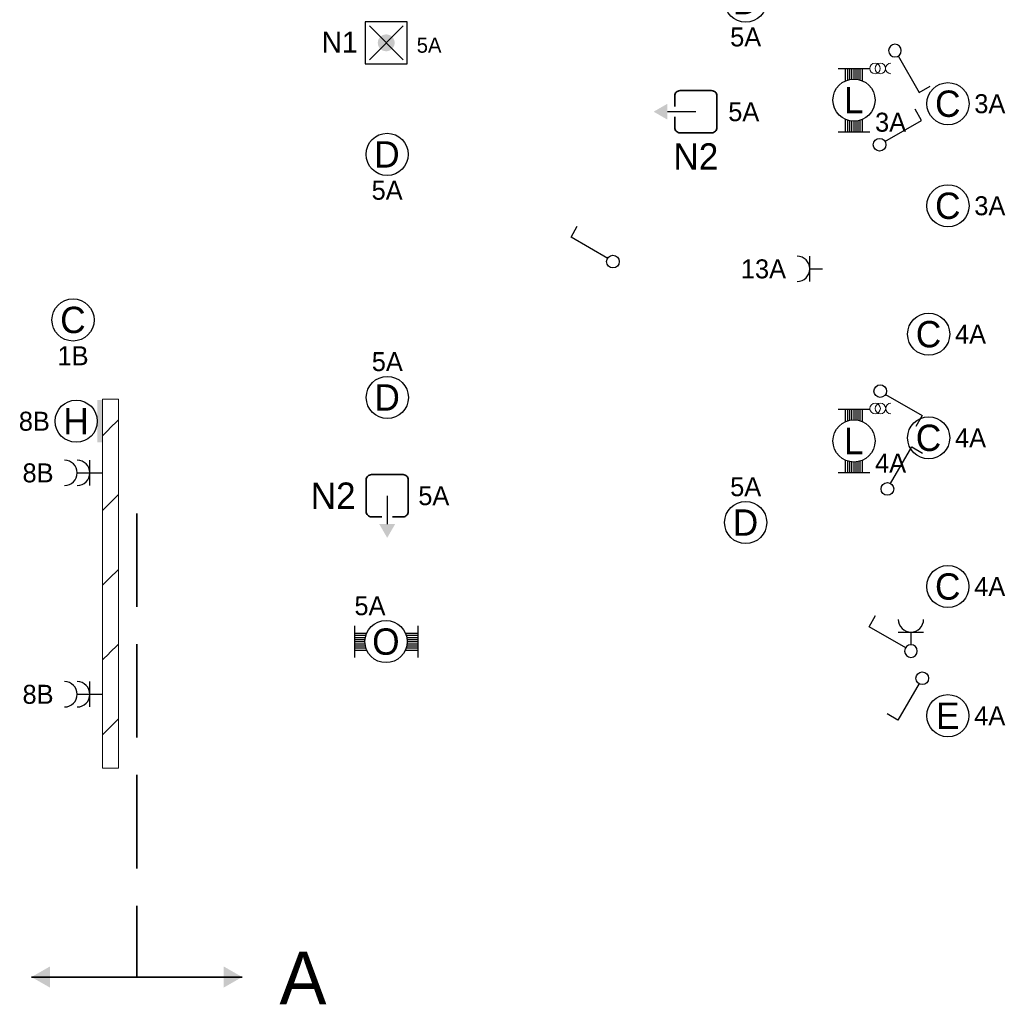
# Model space of a CAD drawing. Header units: millimetres. Extents: x 2866 to 82825, y 5804 to 55791.
# Tile 10 of 28: x 42481 to 51824, y 5804 to 15143. Entities that reach past the tile are written whole.
import ezdxf
from ezdxf.enums import TextEntityAlignment as Align

# ---------------------------------------------------------------- set-up
doc = ezdxf.new("R2010")
doc.units = ezdxf.units.MM
doc.linetypes.add('DGN Style 1', pattern=[5.322597, 0.008856, -5.31374])
doc.linetypes.add('DGN Style 3', pattern=[1239.87276, 885.6234, -354.24936])
for name, color, linetype, lineweight in [('Level 14', 1, 'Continuous', 0), ('Level 16', 1, 'Continuous', 0), ('Level 18', 1, 'Continuous', 0), ('Level 19', 1, 'Continuous', 0), ('Level 20', 1, 'Continuous', 0), ('Level 61', 1, 'Continuous', 0)]:
    doc.layers.add(name, color=color, linetype=linetype, lineweight=lineweight)
doc.styles.add('Style-ENGINEERING', font='ENGINEERING.shx')
doc.styles.add('Style-WORKING', font='WORKING.shx')

# ---------------------------------------------------------------- blocks, each defined once
blk = doc.blocks.new('EC6')
at = {"layer": 'Level 18', "color": 3, "linetype": 'Continuous', "lineweight": 25}
blk.add_circle((0, 0), 2, dxfattribs=at)
at = {"layer": 'Level 18', "color": 1, "linetype": 'Continuous', "lineweight": 18, "style": 'Style-WORKING'}
blk.add_attdef('EC6_900', text='', height=1.8, dxfattribs=at).set_placement((0.3, 2.5), align=Align.CENTER)
at = {"layer": 'Level 18', "color": 2, "linetype": 'Continuous', "lineweight": 18, "style": 'Style-WORKING'}
blk.add_attdef('EC6_899', text='', height=2.5, dxfattribs=at).set_placement((-0.017, 0), align=Align.MIDDLE_CENTER)
at = {"layer": 'Level 18', "color": 1, "linetype": 'Continuous', "lineweight": 18, "style": 'Style-WORKING'}
blk.add_attdef('EC6_901', text='', height=1.8, dxfattribs=at).set_placement((-1.9, 0), align=Align.MIDDLE_RIGHT)
blk.add_attdef('EC6_903', text='', height=1.8, dxfattribs=at).set_placement((2.5, 0), align=Align.MIDDLE_LEFT)
blk.add_attdef('EC6_902', text='', height=1.8, dxfattribs=at).set_placement((0.3, -2.5), align=Align.TOP_CENTER)
blk = doc.blocks.new('EA7')
at = {"layer": 'Level 18', "color": 3, "linetype": 'Continuous', "lineweight": 25}
blk.add_circle((-2.5, 0), 2, dxfattribs=at)
blk.add_solid([(0, -2), (0, 2), (-0.5, -2), (-0.5, 2)], dxfattribs=at)
at = {"layer": 'Level 18', "color": 1, "linetype": 'Continuous', "lineweight": 18, "style": 'Style-WORKING'}
blk.add_attdef('EA7_1076', text='', height=1.8, dxfattribs=at).set_placement((-2.2, 2.5), align=Align.CENTER)
at = {"layer": 'Level 18', "color": 2, "linetype": 'Continuous', "lineweight": 18, "style": 'Style-WORKING'}
blk.add_attdef('EA7_1075', text='', height=2.5, dxfattribs=at).set_placement((-2.517, 0), align=Align.MIDDLE_CENTER)
at = {"layer": 'Level 18', "color": 1, "linetype": 'Continuous', "lineweight": 18, "style": 'Style-WORKING'}
blk.add_attdef('EA7_1077', text='', height=1.8, dxfattribs=at).set_placement((-5, 0), align=Align.MIDDLE_RIGHT)
blk.add_attdef('EA7_1078', text='', height=1.8, dxfattribs=at).set_placement((-2.2, -2.5), align=Align.TOP_CENTER)
blk = doc.blocks.new('EG1')
at = {"layer": 'Level 20', "color": 3, "linetype": 'Continuous', "lineweight": 25}
blk.add_line((-2, 0), (-4.7, 0), dxfattribs=at)
at = {"layer": 'Level 20', "color": 4, "linetype": 'Continuous', "lineweight": 35, "flags": 128}
blk.add_lwpolyline([(-4, 0.5), (-4, 1.5), (-3.996, 1.496, -0.414214), (-3.496, 1.996), (-3.5, 2), (-0.5, 2), (-0.496, 1.996, -0.414214), (0.004, 1.496), (0, 1.5), (0, -1.5), (0.004, -1.504, -0.414214), (-0.496, -2.004), (-0.5, -2), (-3.5, -2), (-3.496, -2.004, -0.414214), (-3.996, -1.504), (-4, -1.5), (-4, -0.5)], format="xyb", dxfattribs=at)
at = {"layer": 'Level 20', "color": 3, "linetype": 'Continuous', "lineweight": 25}
blk.add_solid([(-6, 0), (-4.7, 0.75), (-4.7, -0.75)], dxfattribs=at)
at = {"layer": 'Level 20', "color": 2, "linetype": 'DGN Style 1', "lineweight": 18, "style": 'Style-WORKING'}
blk.add_attdef('EG1_2512', text='', height=2.5, dxfattribs=at).set_placement((-1.58, 3), align=Align.CENTER)
at = {"layer": 'Level 20', "color": 1, "linetype": 'DGN Style 1', "lineweight": 0, "style": 'Style-WORKING', "width": 0.9}
blk.add_attdef('EG1_2511', text='', height=1.8, dxfattribs=at).set_placement((-2, 3), align=Align.CENTER)
at = {"layer": 'Level 20', "color": 2, "linetype": 'DGN Style 1', "lineweight": 18, "style": 'Style-WORKING'}
blk.add_attdef('EG1_2514', text='', height=2.5, dxfattribs=at).set_placement((-5.5, 0), align=Align.MIDDLE_RIGHT)
blk.add_attdef('EG1_2515', text='', height=2.5, dxfattribs=at).set_placement((1.08, 0), align=Align.MIDDLE_LEFT)
at = {"layer": 'Level 20', "color": 1, "linetype": 'DGN Style 1', "lineweight": 0, "style": 'Style-WORKING'}
blk.add_attdef('EG1_2513', text='', height=1.8, dxfattribs=at).set_placement((-5.74, 0), align=Align.MIDDLE_RIGHT)
blk.add_attdef('EG1_2516', text='', height=1.8, dxfattribs=at).set_placement((1.08, 0), align=Align.MIDDLE_LEFT)
blk.add_attdef('EG1_2509', text='', height=1.8, dxfattribs=at).set_placement((-1.7, -2.5), align=Align.TOP_CENTER)
at = {"layer": 'Level 20', "color": 2, "linetype": 'DGN Style 1', "lineweight": 18, "style": 'Style-WORKING'}
blk.add_attdef('EG1_2510', text='', height=2.5, dxfattribs=at).set_placement((-1.997, -3), align=Align.TOP_CENTER)
blk = doc.blocks.new('EG2')
at = {"layer": 'Level 20', "color": 3, "linetype": 'Continuous', "lineweight": 25}
blk.add_line((0, -2), (0, -4.7), dxfattribs=at)
at = {"layer": 'Level 20', "color": 4, "linetype": 'Continuous', "lineweight": 35, "flags": 128}
blk.add_lwpolyline([(0.5, -4), (1.5, -4), (1.5, -4.002, 0.414214), (2, -3.502), (2, -3.5), (2, -0.5), (2, -0.502, 0.414214), (1.5, -0.002), (1.5, 0), (-1.5, 0), (-1.5, -0.002, 0.414214), (-2, -0.502), (-2, -0.5), (-2, -3.5), (-2, -3.502, 0.414214), (-1.5, -4.002), (-1.5, -4), (-0.5, -4)], format="xyb", dxfattribs=at)
at = {"layer": 'Level 20', "color": 3, "linetype": 'Continuous', "lineweight": 25, "extrusion": (0, 0, -1)}
blk.add_solid([(0, -6), (-0.75, -4.7), (0.75, -4.7)], dxfattribs=at)
at = {"layer": 'Level 20', "color": 2, "linetype": 'DGN Style 1', "lineweight": 18, "style": 'Style-WORKING'}
blk.add_attdef('EG2_2656', text='', height=2.5, dxfattribs=at).set_placement((0.42, 1), align=Align.CENTER)
at = {"layer": 'Level 20', "color": 1, "linetype": 'DGN Style 1', "lineweight": 0, "style": 'Style-WORKING'}
blk.add_attdef('EG2_2655', text='', height=1.8, dxfattribs=at).set_placement((0.3, 1), align=Align.CENTER)
at = {"layer": 'Level 20', "color": 2, "linetype": 'DGN Style 1', "lineweight": 18, "style": 'Style-WORKING'}
blk.add_attdef('EG2_2658', text='', height=2.5, dxfattribs=at).set_placement((-2.993, -2), align=Align.MIDDLE_RIGHT)
blk.add_attdef('EG2_2653', text='', height=2.5, dxfattribs=at).set_placement((3.01, -2), align=Align.MIDDLE_LEFT)
at = {"layer": 'Level 20', "color": 1, "linetype": 'DGN Style 1', "lineweight": 0, "style": 'Style-WORKING'}
blk.add_attdef('EG2_2657', text='', height=1.8, dxfattribs=at).set_placement((-2.4, -2), align=Align.MIDDLE_RIGHT)
blk.add_attdef('EG2_2654', text='', height=1.8, dxfattribs=at).set_placement((2.95, -2), align=Align.MIDDLE_LEFT)
at = {"layer": 'Level 20', "color": 2, "linetype": 'DGN Style 1', "lineweight": 18, "style": 'Style-WORKING'}
blk.add_attdef('EG2_2660', text='', height=2.5, dxfattribs=at).set_placement((0.45, -6.36), align=Align.TOP_CENTER)
at = {"layer": 'Level 20', "color": 1, "linetype": 'DGN Style 1', "lineweight": 0, "style": 'Style-WORKING'}
blk.add_attdef('EG2_2659', text='', height=1.8, dxfattribs=at).set_placement((0.4, -6.7), align=Align.TOP_CENTER)
blk = doc.blocks.new('*U19')
at = {"layer": 'Level 18', "color": 3, "linetype": 'Continuous', "lineweight": 0, "extrusion": (0, 0, -1)}
for centre in [(-0.01, 0), (-1.01, 0)]:
    blk.add_circle(centre, 1, dxfattribs=at)
at = {"layer": 'Level 18', "color": 3, "linetype": 'Continuous', "lineweight": 0}
blk.add_arc((-1.99, 0), 1, 270.0063, 89.9937, dxfattribs=at)
blk = doc.blocks.new('EA3')
at = {"layer": 'Level 18', "color": 3, "linetype": 'Continuous', "lineweight": 25}
for p, q in [((-1.5, 3), (1.5, 3)), ((-0.8, 1.82), (-0.8, 3)), ((-0.6, 1.9), (-0.6, 3)), ((-0.4, 1.94), (-0.4, 3)), ((-0.2, 2), (-0.2, 3)), ((0, 2), (0, 3)), ((0.2, 2), (0.2, 3)), ((0.4, 1.94), (0.4, 3)), ((0.6, 1.9), (0.6, 3)), ((0.8, 1.82), (0.8, 3)), ((-0.8, -3), (-0.8, -1.82)), ((0.8, -3), (0.8, -1.82)), ((-0.6, -3), (-0.6, -1.9)), ((-0.4, -3), (-0.4, -1.96)), ((-0.2, -3), (-0.2, -2)), ((0, -3), (0, -2)), ((0.2, -3), (0.2, -2)), ((0.4, -3), (0.4, -1.96)), ((0.6, -3), (0.6, -1.9)), ((-1.5, -3), (1.5, -3))]:
    blk.add_line(p, q, dxfattribs=at)
blk.add_circle((0, -0.005), 2, dxfattribs=at)
at = {"layer": 'Level 18', "color": 1, "linetype": 'Continuous', "lineweight": 0, "style": 'Style-WORKING'}
blk.add_attdef('EA3_6380', text='', height=1.8, dxfattribs=at).set_placement((-2, 3), align=Align.TOP_RIGHT)
blk.add_attdef('EA3_6379', text='', height=1.8, dxfattribs=at).set_placement((2, 3), align=Align.TOP_LEFT)
at = {"layer": 'Level 18', "color": 2, "linetype": 'Continuous', "lineweight": 18, "style": 'Style-WORKING'}
blk.add_attdef('EA3_6376', text='', height=2.5, dxfattribs=at).set_placement((-0.021, -0.01), align=Align.MIDDLE_CENTER)
at = {"layer": 'Level 18', "color": 1, "linetype": 'Continuous', "lineweight": 0, "style": 'Style-WORKING'}
blk.add_attdef('EA3_6377', text='', height=1.8, dxfattribs=at).set_placement((-1.4, -3), align=Align.RIGHT)
blk.add_attdef('EA3_6378', (2, -3), '', height=1.8, dxfattribs=at)
blk = doc.blocks.new('EL6_2')
at = {"layer": 'Level 16', "color": 3, "linetype": 'Continuous', "lineweight": 25}
for p, q in [((1.2, 1.2), (1.2, -1.2)), ((2.4, 0), (0, 0))]:
    blk.add_line(p, q, dxfattribs=at)
for centre in [(2.405, 0), (3.605, 0)]:
    blk.add_arc(centre, 1.2, 90, 270, dxfattribs=at)
at = {"layer": 'Level 16', "color": 2, "linetype": 'Continuous', "lineweight": 18, "style": 'Style-WORKING'}
blk.add_attdef('EL6_2_6266', text='', height=1.8, rotation=90, dxfattribs=at).set_placement((4.66, 0), align=Align.TOP_CENTER)
blk.add_attdef('EL6_2_6265', text='', height=1.8, rotation=270, dxfattribs=at).set_placement((4.66, -0.3), align=Align.CENTER)
blk.add_attdef('EL6_2_6268', text='', height=1.8, rotation=180, dxfattribs=at).set_placement((4.06, 0), align=Align.MIDDLE_RIGHT)
blk.add_attdef('EL6_2_6267', text='', height=1.8, dxfattribs=at).set_placement((4.66, 0), align=Align.MIDDLE_LEFT)
blk = doc.blocks.new('EL5')
at = {"layer": 'Level 16', "color": 3, "linetype": 'Continuous', "lineweight": 25}
for p, q in [((1.2, 1.2), (1.2, -1.2)), ((1.2, 0), (0, 0))]:
    blk.add_line(p, q, dxfattribs=at)
blk.add_arc((2.4, 0), 1.2, 90, 270, dxfattribs=at)
at = {"layer": 'Level 16', "color": 2, "linetype": 'Continuous', "lineweight": 18, "style": 'Style-WORKING'}
blk.add_attdef('EL5_8624', text='', height=1.8, rotation=90, dxfattribs=at).set_placement((3.45, 0.3), align=Align.TOP_CENTER)
blk.add_attdef('EL5_8623', text='', height=1.8, rotation=270, dxfattribs=at).set_placement((3.45, -0.3), align=Align.CENTER)
blk.add_attdef('EL5_8626', text='', height=1.8, rotation=180, dxfattribs=at).set_placement((2.85, 0), align=Align.MIDDLE_RIGHT)
blk.add_attdef('EL5_8625', text='', height=1.8, dxfattribs=at).set_placement((3.45, 0), align=Align.MIDDLE_LEFT)
blk = doc.blocks.new('EH0')
at = {"layer": 'Level 19', "color": 3, "linetype": 'Continuous', "lineweight": 25}
for p, q in [((0.3, 0.5), (2.3, 3.98)), ((2.3, 3.98), (3.34, 3.38))]:
    blk.add_line(p, q, dxfattribs=at)
blk.add_circle((-0.005, 0), 0.6, dxfattribs=at)
at = {"layer": 'Level 19', "color": 1, "linetype": 'Continuous', "lineweight": 0, "style": 'Style-WORKING'}
blk.add_attdef('EH0_6285', text='', height=1.8, rotation=90, dxfattribs=at).set_placement((2.42, 5), align=Align.MIDDLE_LEFT)
blk.add_attdef('EH0_6284', text='', height=1.8, rotation=270, dxfattribs=at).set_placement((2.42, 4.4), align=Align.MIDDLE_RIGHT)
blk.add_attdef('EH0_6286', text='', height=1.8, rotation=180, dxfattribs=at).set_placement((2.12, 4.5), align=Align.TOP_CENTER)
blk.add_attdef('EH0_6283', text='', height=1.8, dxfattribs=at).set_placement((2.72, 4.5), align=Align.CENTER)
blk = doc.blocks.new('*U32')
at = {"layer": 'Level 18', "color": 3, "linetype": 'Continuous', "lineweight": 0, "extrusion": (0, 0, -1)}
for centre in [(0.01, 0), (-0.99, 0)]:
    blk.add_circle(centre, 1, dxfattribs=at)
at = {"layer": 'Level 18', "color": 3, "linetype": 'Continuous', "lineweight": 0}
blk.add_arc((-2.01, 0), 1, 270.0063, 89.9937, dxfattribs=at)
blk = doc.blocks.new('EH0_2')
at = {"layer": 'Level 19', "color": 3, "linetype": 'Continuous', "lineweight": 25}
for p, q in [((0.3, 0.5), (2.3, 3.98)), ((2.3, 3.98), (3.36, 3.38))]:
    blk.add_line(p, q, dxfattribs=at)
at = {"layer": 'Level 19', "color": 3, "linetype": 'Continuous', "lineweight": 25, "extrusion": (0, 0, -1)}
blk.add_circle((-0.005, 0), 0.6, dxfattribs=at)
at = {"layer": 'Level 19', "color": 1, "linetype": 'Continuous', "lineweight": 0, "style": 'Style-WORKING'}
blk.add_attdef('EH0_2_6401', text='', height=1.8, rotation=90, dxfattribs=at).set_placement((2.42, 5), align=Align.MIDDLE_LEFT)
blk.add_attdef('EH0_2_6400', text='', height=1.8, rotation=270, dxfattribs=at).set_placement((2.42, 4.4), align=Align.MIDDLE_RIGHT)
blk.add_attdef('EH0_2_6402', text='', height=1.8, rotation=180, dxfattribs=at).set_placement((2.12, 4.5), align=Align.TOP_CENTER)
blk.add_attdef('EH0_2_6399', text='', height=1.8, dxfattribs=at).set_placement((2.72, 4.5), align=Align.CENTER)
blk = doc.blocks.new('EK1_1')
at = {"layer": 'Level 19', "color": 3, "linetype": 'Continuous', "lineweight": 25}
for p, q in [((0.3, 0.5), (2.3, 3.98)), ((2.3, 3.98), (3.36, 3.38)), ((1.8, 1.2), (1.8, -1.2)), ((1.8, 0), (0.6, 0))]:
    blk.add_line(p, q, dxfattribs=at)
at = {"layer": 'Level 19', "color": 3, "linetype": 'Continuous', "lineweight": 25, "extrusion": (0, 0, -1)}
blk.add_circle((-0.005, 0), 0.6, dxfattribs=at)
at = {"layer": 'Level 19', "color": 3, "linetype": 'Continuous', "lineweight": 25}
blk.add_arc((3.005, 0), 1.2, 90, 270, dxfattribs=at)
at = {"layer": 'Level 19', "color": 1, "linetype": 'Continuous', "lineweight": 0, "style": 'Style-WORKING'}
blk.add_attdef('EK1_1_6464', text='', height=1.8, rotation=90, dxfattribs=at).set_placement((2.4199, 5), align=Align.MIDDLE_LEFT)
blk.add_attdef('EK1_1_6463', text='', height=1.8, rotation=270, dxfattribs=at).set_placement((2.4199, 4.4), align=Align.MIDDLE_RIGHT)
blk.add_attdef('EK1_1_6465', text='', height=1.8, rotation=180, dxfattribs=at).set_placement((2.1199, 4.5), align=Align.TOP_CENTER)
at = {"layer": 'Level 19', "color": 2, "linetype": 'Continuous', "lineweight": 0, "style": 'Style-WORKING'}
blk.add_attdef('EK1_1_6469', text='', height=1.8, rotation=90, dxfattribs=at).set_placement((4.0599, 0.3), align=Align.TOP_CENTER)
at = {"layer": 'Level 19', "color": 1, "linetype": 'Continuous', "lineweight": 0, "style": 'Style-WORKING'}
blk.add_attdef('EK1_1_6462', text='', height=1.8, dxfattribs=at).set_placement((2.7199, 4.5), align=Align.CENTER)
at = {"layer": 'Level 19', "color": 2, "linetype": 'Continuous', "lineweight": 0, "style": 'Style-WORKING'}
blk.add_attdef('EK1_1_6468', text='', height=1.8, rotation=270, dxfattribs=at).set_placement((4.0599, -0.3), align=Align.CENTER)
blk.add_attdef('EK1_1_6471', text='', height=1.8, rotation=180, dxfattribs=at).set_placement((3.4599, 0), align=Align.MIDDLE_RIGHT)
blk.add_attdef('EK1_1_6470', text='', height=1.8, dxfattribs=at).set_placement((4.0599, 0), align=Align.MIDDLE_LEFT)
blk = doc.blocks.new('EA0_2')
at = {"layer": 'Level 18', "color": 3, "linetype": 'Continuous', "lineweight": 25}
for p, q in [((-3, 1.5), (-3, -1.5)), ((3, 1.5), (3, -1.5)), ((-3, 0.8), (-1.82, 0.8)), ((-3, 0.6), (-1.9, 0.6)), ((-3, 0.4), (-1.95, 0.4)), ((-3, 0.2), (-2, 0.2)), ((-3, 0), (-2, 0)), ((1.82, 0.8), (3, 0.8)), ((1.9, 0.6), (3, 0.6)), ((1.95, 0.4), (3, 0.4)), ((2, 0.2), (3, 0.2)), ((2, 0), (3, 0)), ((-3, -0.2), (-2, -0.2)), ((-3, -0.4), (-1.95, -0.4)), ((-3, -0.6), (-1.9, -0.6)), ((-3, -0.8), (-1.82, -0.8)), ((1.82, -0.8), (3, -0.8)), ((1.9, -0.6), (3, -0.6)), ((1.95, -0.4), (3, -0.4)), ((2, -0.2), (3, -0.2))]:
    blk.add_line(p, q, dxfattribs=at)
blk.add_circle((0, 0), 2, dxfattribs=at)
at = {"layer": 'Level 18', "color": 1, "linetype": 'Continuous', "lineweight": 0, "style": 'Style-WORKING'}
blk.add_attdef('EA0_2_12831', text='', height=1.8, dxfattribs=at).set_placement((3.6, 2.5), align=Align.RIGHT)
blk.add_attdef('EA0_2_12832', (-3, 2.5), '', height=1.8, dxfattribs=at)
at = {"layer": 'Level 18', "color": 2, "linetype": 'Continuous', "lineweight": 18, "style": 'Style-WORKING'}
blk.add_attdef('EA0_2_12830', text='', height=2.4999, dxfattribs=at).set_placement((-0.0167, -0.00005), align=Align.MIDDLE_CENTER)
at = {"layer": 'Level 18', "color": 1, "linetype": 'Continuous', "lineweight": 0, "style": 'Style-WORKING'}
blk.add_attdef('EA0_2_12834', text='', height=1.8, dxfattribs=at).set_placement((3.6, -2.5), align=Align.TOP_RIGHT)
blk.add_attdef('EA0_2_12833', text='', height=1.8, dxfattribs=at).set_placement((-3, -2.5), align=Align.TOP_LEFT)
blk = doc.blocks.new('ED9_1')
at = {"layer": 'Level 20', "linetype": 'Continuous', "lineweight": 35}
h = blk.add_hatch(color=4, dxfattribs=at)
edge = h.paths.add_edge_path()
edge.add_arc((-0.002, 0), 0.8, 0, 360)
at = {"layer": 'Level 20', "color": 3, "linetype": 'Continuous', "lineweight": 25}
for p, q in [((2, 2), (-2, 2)), ((-2, 2), (-2, -2)), ((2, -2), (2, 2)), ((-2, -2), (2, -2))]:
    blk.add_line(p, q, dxfattribs=at)
at = {"layer": 'Level 20', "color": 4, "linetype": 'Continuous', "lineweight": 35}
for p, q in [((-1.6, 1.6), (1.6, -1.6)), ((-1.6, -1.6), (1.6, 1.6))]:
    blk.add_line(p, q, dxfattribs=at)
at = {"layer": 'Level 20', "color": 2, "linetype": 'Continuous', "lineweight": 25, "style": 'Style-WORKING'}
blk.add_attdef('ED9_1_13027', text='', height=2, dxfattribs=at).set_placement((0.34, 2.71), align=Align.CENTER)
at = {"layer": 'Level 20', "color": 1, "linetype": 'Continuous', "lineweight": 18, "style": 'Style-WORKING'}
blk.add_attdef('ED9_1_13024', text='', height=1.44, dxfattribs=at).set_placement((0.01, 2.39), align=Align.CENTER)
at = {"layer": 'Level 20', "color": 2, "linetype": 'Continuous', "lineweight": 25, "style": 'Style-WORKING'}
blk.add_attdef('ED9_1_13025', text='', height=2, dxfattribs=at).set_placement((-2.05, -0.94), align=Align.RIGHT)
blk.add_attdef('ED9_1_13026', (2.89, -0.94), '', height=2, dxfattribs=at)
at = {"layer": 'Level 20', "color": 1, "linetype": 'Continuous', "lineweight": 18, "style": 'Style-WORKING'}
blk.add_attdef('ED9_1_13020', text='', height=1.44, dxfattribs=at).set_placement((-2.24, -0.94), align=Align.RIGHT)
blk.add_attdef('ED9_1_13021', (2.89, -0.94), '', height=1.44, dxfattribs=at)
at = {"layer": 'Level 20', "color": 2, "linetype": 'Continuous', "lineweight": 25, "style": 'Style-WORKING'}
blk.add_attdef('ED9_1_13028', text='', height=2, dxfattribs=at).set_placement((0.007, -2.37), align=Align.TOP_CENTER)
at = {"layer": 'Level 20', "color": 1, "linetype": 'Continuous', "lineweight": 18, "style": 'Style-WORKING'}
blk.add_attdef('ED9_1_13022', text='', height=1.44, dxfattribs=at).set_placement((0.24, -2.54), align=Align.TOP_CENTER)
blk = doc.blocks.new('EAE5_1')
at = {"layer": 'Level 18', "color": 4, "linetype": 'DGN Style 3', "lineweight": 35}
blk.add_line((0, 0), (10, 0), dxfattribs=at)
at = {"layer": 'Level 18', "color": 4, "linetype": 'DGN Style 3', "lineweight": 35, "extrusion": (0, 0, -1)}
blk.add_solid([(-10, 0), (-8.25, -1), (-8.25, 1)], dxfattribs=at)

msp = doc.modelspace()

# ---------------------------------------------------------------- hatches: boundary and pattern name
at = {"layer": 'Level 14', "linetype": 'Continuous', "lineweight": 18}
h = msp.add_hatch(dxfattribs=at)
h.set_pattern_fill('EZ7', color=2, style=0, pattern_type=2)
h.set_pattern_definition([(45, (43330.56, 9842.47), (-709, 6e-14), [1001.26, -1.41])])
h.paths.add_polyline_path([(43417.7, 8044.7), (43417.7, 11544.7), (43267.7, 11544.7), (43267.7, 8044.7)])

# ---------------------------------------------------------------- linework, layer by layer
at = {"layer": 'Level 14', "color": 3, "linetype": 'CONTINUOUS', "lineweight": 0}
for p, q in [((43267.7, 8044.7), (43267.7, 11544.7)), ((43267.7, 11544.7), (43342.7, 11544.7)), ((43417.7, 11544.7), (43342.7, 11544.7)), ((43417.7, 8044.7), (43417.7, 11544.7)), ((43267.7, 8044.7), (43342.7, 8044.7)), ((43417.7, 8044.7), (43342.7, 8044.7))]:
    msp.add_line(p, q, dxfattribs=at)
at = {"layer": 'Level 61', "color": 4, "linetype": 'DGN Style 3', "lineweight": 35}
msp.add_line((43592.9, 10459.3), (43592.9, 6063.1), dxfattribs=at)

# ---------------------------------------------------------------- block references
at = {"layer": 'Level 16', "color": 3, "linetype": 'Continuous', "lineweight": 25}
ref = msp.add_blockref('EL5', (50097.7, 12779.7), dxfattribs=dict(at, xscale=100, yscale=100, zscale=100, rotation=180))
ref.add_attrib('EL5_8626', '13A', dxfattribs={"color": 2, "linetype": 'Continuous', "lineweight": 18, "height": 180, "style": 'Style-WORKING'}).set_placement((49752.7, 12779.7), align=Align.MIDDLE_RIGHT)
ref = msp.add_blockref('EL6_2', (43267.7, 10844.7), dxfattribs=dict(at, xscale=100, yscale=100, zscale=100, rotation=180))
ref.add_attrib('EL6_2_6268', '8B', dxfattribs={"color": 2, "linetype": 'Continuous', "lineweight": 18, "height": 180, "style": 'Style-WORKING'}).set_placement((42802.7, 10844.7), align=Align.MIDDLE_RIGHT)
ref = msp.add_blockref('EL6_2', (43267.7, 8744.7), dxfattribs=dict(at, xscale=100, yscale=100, zscale=100, rotation=180))
ref.add_attrib('EL6_2_6268', '8B', dxfattribs={"color": 2, "linetype": 'Continuous', "lineweight": 18, "height": 180, "style": 'Style-WORKING'}).set_placement((42802.7, 8744.7), align=Align.MIDDLE_RIGHT)
at = {"layer": 'Level 18', "color": 3, "linetype": 'Continuous', "lineweight": 25}
ref = msp.add_blockref('EC6', (49369.9, 15319.3), dxfattribs=dict(at, xscale=100, yscale=100, zscale=100))
ref.add_attrib('EC6_899', 'D', dxfattribs={"color": 2, "linetype": 'Continuous', "lineweight": 18, "height": 250, "style": 'Style-WORKING'}).set_placement((49368.3, 15319.3), align=Align.MIDDLE_CENTER)
ref.add_attrib('EC6_902', '5A', dxfattribs={"color": 1, "linetype": 'Continuous', "lineweight": 18, "height": 180, "style": 'Style-WORKING'}).set_placement((49369.9, 15069.3), align=Align.TOP_CENTER)
ref = msp.add_blockref('EA3', (50397.7, 14380.7), dxfattribs=dict(at, xscale=100, yscale=100, zscale=100))
ref.add_attrib('EA3_6376', 'L', dxfattribs={"color": 2, "linetype": 'Continuous', "lineweight": 18, "height": 250, "style": 'Style-WORKING'}).set_placement((50395.6, 14379.7), align=Align.MIDDLE_CENTER)
ref.add_attrib('EA3_6378', '3A', (50597.7, 14080.7), dxfattribs={"color": 1, "linetype": 'Continuous', "lineweight": 0, "height": 180, "style": 'Style-WORKING'})
at = {"layer": 'Level 18', "color": 3, "linetype": 'Continuous', "lineweight": 0, "extrusion": (0, 0, -1), "xscale": 50, "yscale": 50, "zscale": 50}
for name, p in [('*U19', (-50647.7, 14680.7)), ('*U32', (-50647.7, 11455.2))]:
    msp.add_blockref(name, p, dxfattribs=at)
at = {"layer": 'Level 18', "color": 3, "linetype": 'Continuous', "lineweight": 25, "xscale": 100, "yscale": 100, "zscale": 100}
for name, p, values in [('EC6', (51289.3, 14346.2), {'EC6_899': 'C', 'EC6_903': '3A'}), ('EC6', (51289.3, 13378.2), {'EC6_899': 'C', 'EC6_903': '3A'}), ('EC6', (51106.2, 12160.1), {'EC6_899': 'C', 'EC6_903': '4A'}), ('EA7', (43267.7, 11334.7), {'EA7_1075': 'H', 'EA7_1077': '8B'}), ('EC6', (51106.2, 11177.1), {'EC6_899': 'C', 'EC6_903': '4A'}), ('EC6', (51288.6, 9767), {'EC6_899': 'C', 'EC6_903': '4A'}), ('EA0_2', (45957.7, 9244.7), {'EA0_2_12830': 'O', 'EA0_2_12832': '5A'}), ('EC6', (51288.6, 8541.8), {'EC6_899': 'E', 'EC6_903': '4A'})]:
    msp.add_blockref(name, p, dxfattribs=at).add_auto_attribs(values)
at = {"layer": 'Level 18', "color": 3, "linetype": 'Continuous', "lineweight": 25}
ref = msp.add_blockref('EC6', (45967.9, 13865.4), dxfattribs=dict(at, xscale=100, yscale=100, zscale=100))
ref.add_attrib('EC6_899', 'D', dxfattribs={"color": 2, "linetype": 'Continuous', "lineweight": 18, "height": 250, "style": 'Style-WORKING'}).set_placement((45966.3, 13865.4), align=Align.MIDDLE_CENTER)
ref.add_attrib('EC6_902', '5A', dxfattribs={"color": 1, "linetype": 'Continuous', "lineweight": 18, "height": 180, "style": 'Style-WORKING'}).set_placement((45967.9, 13615.4), align=Align.TOP_CENTER)
ref = msp.add_blockref('EC6', (42987.9, 12295.4), dxfattribs=dict(at, xscale=100, yscale=100, zscale=100))
ref.add_attrib('EC6_899', 'C', dxfattribs={"color": 2, "linetype": 'Continuous', "lineweight": 18, "height": 250, "style": 'Style-WORKING'}).set_placement((42986.2, 12295.4), align=Align.MIDDLE_CENTER)
ref.add_attrib('EC6_902', '1B', dxfattribs={"color": 1, "linetype": 'Continuous', "lineweight": 18, "height": 180, "style": 'Style-WORKING'}).set_placement((42987.8, 12045.4), align=Align.TOP_CENTER)
ref = msp.add_blockref('EC6', (45969.6, 11560), dxfattribs=dict(at, xscale=100, yscale=100, zscale=100))
ref.add_attrib('EC6_899', 'D', dxfattribs={"color": 2, "linetype": 'Continuous', "lineweight": 18, "height": 250, "style": 'Style-WORKING'}).set_placement((45967.9, 11560), align=Align.MIDDLE_CENTER)
ref.add_attrib('EC6_900', '5A', dxfattribs={"color": 1, "linetype": 'Continuous', "lineweight": 18, "height": 180, "style": 'Style-WORKING'}).set_placement((45969.6, 11810), align=Align.CENTER)
ref = msp.add_blockref('EA3', (50397.7, 11148), dxfattribs=dict(at, xscale=100, yscale=100, zscale=100))
ref.add_attrib('EA3_6376', 'L', dxfattribs={"color": 2, "linetype": 'Continuous', "lineweight": 18, "height": 250, "style": 'Style-WORKING'}).set_placement((50395.6, 11147), align=Align.MIDDLE_CENTER)
ref.add_attrib('EA3_6378', '4A', (50597.7, 10848), dxfattribs={"color": 1, "linetype": 'Continuous', "lineweight": 0, "height": 180, "style": 'Style-WORKING'})
ref = msp.add_blockref('EC6', (49369.9, 10373.8), dxfattribs=dict(at, xscale=100, yscale=100, zscale=100))
ref.add_attrib('EC6_899', 'D', dxfattribs={"color": 2, "linetype": 'Continuous', "lineweight": 18, "height": 250, "style": 'Style-WORKING'}).set_placement((49368.3, 10373.8), align=Align.MIDDLE_CENTER)
ref.add_attrib('EC6_900', '5A', dxfattribs={"color": 1, "linetype": 'Continuous', "lineweight": 18, "height": 180, "style": 'Style-WORKING'}).set_placement((49369.9, 10623.8), align=Align.CENTER)
at = {"layer": 'Level 18', "color": 4, "linetype": 'DGN Style 3', "lineweight": 35, "xscale": 100, "yscale": 100, "zscale": 100, "rotation": 180}
msp.add_blockref('EAE5_1', (43592.9, 6063.1), dxfattribs=at)
at = {"layer": 'Level 18', "color": 4, "linetype": 'DGN Style 3', "lineweight": 35, "xscale": 100, "yscale": 100, "zscale": 100}
msp.add_blockref('EAE5_1', (43592.9, 6063.1), dxfattribs=at)
at = {"layer": 'Level 19', "color": 3, "linetype": 'Continuous', "lineweight": 25, "extrusion": (0, 0, -1), "xscale": 100, "yscale": 100, "zscale": 100}
for name, p, rotation in [('EH0', (-50786.6, 14849.8), 180), ('EH0_2', (-50640.7, 13956.8), 90)]:
    msp.add_blockref(name, p, dxfattribs=dict(at, rotation=rotation))
at = {"layer": 'Level 19', "color": 3, "linetype": 'Continuous', "lineweight": 25, "xscale": 100, "yscale": 100, "zscale": 100}
for name, p, rotation in [('EH0', (48110.5, 12849.1), 90), ('EH0', (50646.3, 11619.4), 270), ('EK1_1', (50938.2, 9154.5), 90), ('EH0', (51044.9, 8897.1), 180)]:
    msp.add_blockref(name, p, dxfattribs=dict(at, rotation=rotation))
msp.add_blockref('EH0', (50715.1, 10692.6), dxfattribs=at)
at = {"layer": 'Level 20', "color": 4, "linetype": 'Continuous', "lineweight": 35}
ref = msp.add_blockref('ED9_1', (45959.4, 14923.4), dxfattribs=dict(at, xscale=100, yscale=100, zscale=100))
ref.add_attrib('ED9_1_13021', '5A', (46248.4, 14829.4), dxfattribs={"color": 1, "linetype": 'Continuous', "lineweight": 18, "height": 144, "style": 'Style-WORKING'})
ref.add_attrib('ED9_1_13025', 'N1', dxfattribs={"color": 2, "linetype": 'Continuous', "lineweight": 25, "height": 200, "style": 'Style-WORKING'}).set_placement((45687.8, 14829.4), align=Align.RIGHT)
at = {"layer": 'Level 20', "color": 3, "linetype": 'Continuous', "lineweight": 25}
ref = msp.add_blockref('EG1', (49096.5, 14270.4), dxfattribs=dict(at, xscale=100, yscale=100, zscale=100))
ref.add_attrib('EG1_2510', 'N2', dxfattribs={"color": 2, "linetype": 'DGN Style 1', "lineweight": 18, "height": 250, "style": 'Style-WORKING'}).set_placement((48896.8, 13970.4), align=Align.TOP_CENTER)
ref.add_attrib('EG1_2516', '5A', dxfattribs={"color": 1, "linetype": 'DGN Style 1', "lineweight": 0, "height": 180, "style": 'Style-WORKING'}).set_placement((49204.5, 14270.4), align=Align.MIDDLE_LEFT)
at = {"layer": 'Level 20', "color": 3, "linetype": 'Continuous', "lineweight": 25, "xscale": 100, "yscale": 100, "zscale": 100}
msp.add_blockref('EG2', (45968.5, 10828.4), dxfattribs=at).add_auto_attribs({'EG2_2654': '5A', 'EG2_2658': 'N2'})

# ---------------------------------------------------------------- texts
at = {"layer": 'Level 61', "color": 4, "linetype": 'DGN Style 3', "lineweight": 0, "style": 'Style-ENGINEERING'}
msp.add_text('A', height=500, dxfattribs=at).set_placement((44946.3, 5804.5))

doc.saveas('drawing.dxf')
